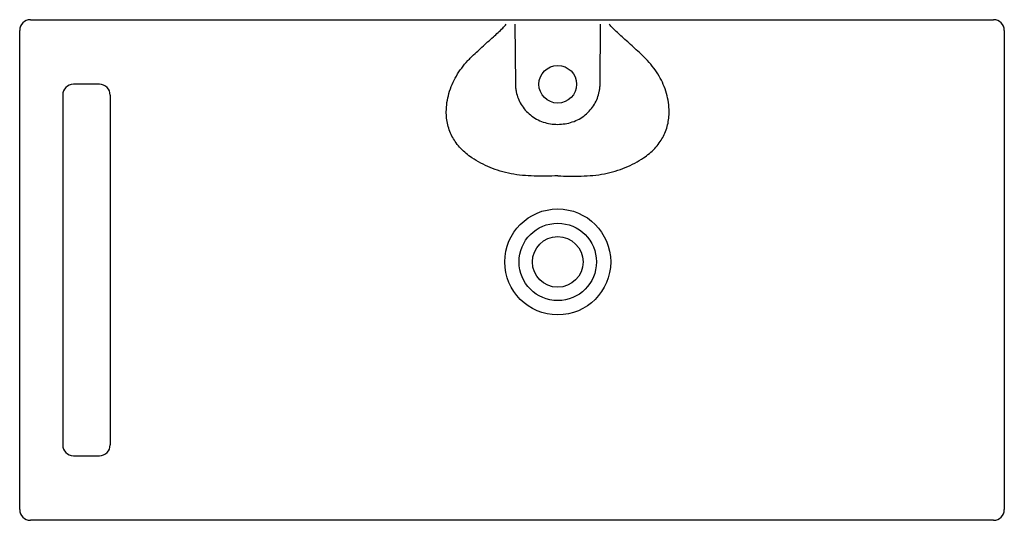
# Model space of a CAD drawing. Header units: millimetres. Extents: x 3950.053 to 3950.968, y 2406.656 to 2407.121.
import ezdxf

# ---------------------------------------------------------------- set-up
doc = ezdxf.new("R2010")
doc.units = ezdxf.units.MM
doc.layers.add('SANINDUSA', color=3, linetype='Continuous')

msp = doc.modelspace()

# ---------------------------------------------------------------- linework, layer by layer
at = {"layer": 'SANINDUSA'}
for p, q in [((3950.06277, 2407.12141), (3950.50495, 2407.12141)), ((3950.06277, 2407.12141), (3950.16777, 2407.12141)), ((3950.52179, 2407.12141), (3950.58374, 2407.12141)), ((3950.60059, 2407.12141), (3950.93776, 2407.12141)), ((3950.93776, 2407.12141), (3950.95777, 2407.12141)), ((3950.05277, 2406.66641), (3950.05277, 2407.11141)), ((3950.51287, 2407.11741), (3950.5134, 2407.06182)), ((3950.59214, 2407.06182), (3950.59266, 2407.11741)), ((3950.96777, 2407.11141), (3950.96777, 2406.66641)), ((3950.12685, 2407.06141), (3950.10277, 2407.06141)), ((3950.09277, 2407.05141), (3950.09277, 2406.72641)), ((3950.13686, 2407.05141), (3950.13686, 2406.72641)), ((3950.10277, 2406.71641), (3950.12685, 2406.71641)), ((3950.95777, 2406.65641), (3950.06277, 2406.65641))]:
    msp.add_line(p, q, dxfattribs=at)
for centre, radius in [((3950.55277, 2407.06141), 0.0175), ((3950.55277, 2406.89641), 0.04921), ((3950.55277, 2406.89641), 0.03595), ((3950.55277, 2406.89641), 0.0235)]:
    msp.add_circle(centre, radius, dxfattribs=at)
for centre, start, end in [((3950.06277, 2407.11141), 90, 180), ((3950.95777, 2407.11141), 0, 90), ((3950.10277, 2407.05141), 90, 180), ((3950.10277, 2406.72641), 180, 270), ((3950.06277, 2406.66641), 180, 270), ((3950.95777, 2406.66641), 270, 0)]:
    msp.add_arc(centre, 0.01, start, end, dxfattribs=at)
for centre, start_param, end_param in [((3950.12685, 2407.05141), 0, 1.570796), ((3950.12685, 2406.72641), 4.712389, 6.283185)]:
    msp.add_ellipse(centre, major_axis=(0.01001, 0), ratio=0.998904, start_param=start_param, end_param=end_param, dxfattribs=at)
for points, knots in [([(3950.50495, 2407.12141), (3950.50776, 2407.12141), (3950.5134, 2407.12141), (3950.51899, 2407.12141), (3950.52179, 2407.12141)], [0, 0, 0, 0, 0.498509, 1, 1, 1, 1]), ([(3950.58374, 2407.12141), (3950.58653, 2407.12141), (3950.59212, 2407.12141), (3950.59776, 2407.12141), (3950.60059, 2407.12141)], [0, 0, 0, 0, 0.498392, 1, 1, 1, 1]), ([(3950.47207, 2407.08626), (3950.47548, 2407.0895), (3950.48232, 2407.09599), (3950.49089, 2407.10362), (3950.49734, 2407.10949), (3950.5015, 2407.11328), (3950.50387, 2407.11603), (3950.50495, 2407.11728)], [0, 0, 0, 0, 0.314176, 0.62907, 0.760291, 0.891609, 1, 1, 1, 1]), ([(3950.63346, 2407.08626), (3950.63005, 2407.0895), (3950.62322, 2407.09599), (3950.61465, 2407.10362), (3950.60819, 2407.10949), (3950.60404, 2407.11328), (3950.60166, 2407.11603), (3950.60059, 2407.11728)], [0, 0, 0, 0, 0.314176, 0.62907, 0.760291, 0.891609, 1, 1, 1, 1]), ([(3950.55277, 2406.97626), (3950.54911, 2406.97623), (3950.54179, 2406.97618), (3950.53084, 2406.97605), (3950.51999, 2406.97665), (3950.5094, 2406.97817), (3950.49933, 2406.98065), (3950.48989, 2406.984), (3950.48108, 2406.98807), (3950.47364, 2406.9925), (3950.46751, 2406.99711), (3950.46257, 2407.00172), (3950.45844, 2407.00665), (3950.45504, 2407.01195), (3950.45242, 2407.01757), (3950.45052, 2407.02366), (3950.44944, 2407.02983), (3950.44907, 2407.03677), (3950.44966, 2407.04446), (3950.4515, 2407.05296), (3950.45444, 2407.06125), (3950.45843, 2407.06917), (3950.46335, 2407.0766), (3950.46804, 2407.08225), (3950.47113, 2407.08532), (3950.47207, 2407.08626)], [0, 0, 0, 0, 0.053253, 0.106483, 0.159687, 0.213074, 0.26626, 0.317852, 0.369573, 0.421142, 0.459007, 0.496949, 0.534769, 0.568204, 0.60408, 0.640081, 0.675963, 0.708582, 0.754391, 0.800412, 0.846246, 0.890865, 0.935661, 0.980294, 1, 1, 1, 1]), ([(3950.55277, 2406.97626), (3950.55643, 2406.97623), (3950.56374, 2406.97618), (3950.57469, 2406.97605), (3950.58555, 2406.97665), (3950.59614, 2406.97817), (3950.60621, 2406.98065), (3950.61565, 2406.984), (3950.62445, 2406.98807), (3950.63189, 2406.9925), (3950.63802, 2406.99711), (3950.64296, 2407.00172), (3950.6471, 2407.00665), (3950.65049, 2407.01195), (3950.65311, 2407.01757), (3950.65502, 2407.02366), (3950.6561, 2407.02983), (3950.65646, 2407.03677), (3950.65587, 2407.04446), (3950.65403, 2407.05296), (3950.6511, 2407.06125), (3950.6471, 2407.06917), (3950.64218, 2407.0766), (3950.63749, 2407.08225), (3950.63441, 2407.08532), (3950.63346, 2407.08626)], [0, 0, 0, 0, 0.053253, 0.106483, 0.159687, 0.213074, 0.26626, 0.317852, 0.369573, 0.421142, 0.459007, 0.496949, 0.534769, 0.568203, 0.60408, 0.640081, 0.675963, 0.708582, 0.754391, 0.800412, 0.846246, 0.890865, 0.935661, 0.980294, 1, 1, 1, 1]), ([(3950.5134, 2407.06182), (3950.51344, 2407.06058), (3950.51354, 2407.05809), (3950.51428, 2407.05357), (3950.51583, 2407.04834), (3950.51865, 2407.04258), (3950.52247, 2407.03733), (3950.52728, 2407.03269), (3950.53294, 2407.02893), (3950.53925, 2407.02619), (3950.54593, 2407.02451), (3950.55049, 2407.0243), (3950.55277, 2407.0242)], [0, 0, 0, 0, 0.061555, 0.12311, 0.227026, 0.330935, 0.439219, 0.547505, 0.660785, 0.774108, 0.887027, 1, 1, 1, 1]), ([(3950.55277, 2407.0242), (3950.55506, 2407.02431), (3950.55965, 2407.02452), (3950.56637, 2407.02622), (3950.5727, 2407.02899), (3950.57837, 2407.03278), (3950.58317, 2407.03746), (3950.58697, 2407.04272), (3950.58976, 2407.04848), (3950.59128, 2407.05369), (3950.592, 2407.05817), (3950.59209, 2407.0606), (3950.59214, 2407.06182)], [0, 0, 0, 0, 0.113655, 0.227256, 0.34127, 0.45524, 0.563459, 0.671676, 0.775577, 0.879485, 0.939742, 1, 1, 1, 1])]:
    msp.add_open_spline(points, degree=3, knots=knots, dxfattribs=at)

doc.saveas('drawing.dxf')
